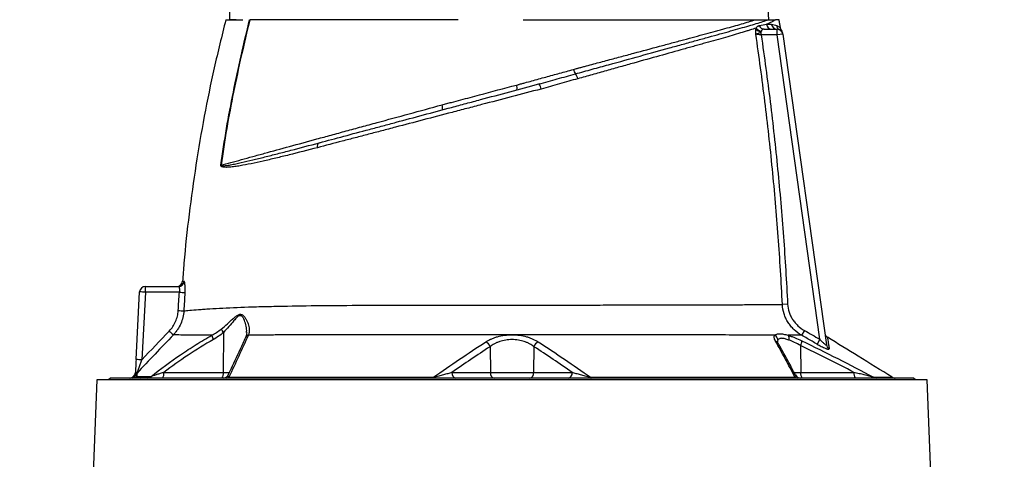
# Model space of a CAD drawing. Header units: millimetres. Extents: x 651 to 1391, y 655 to 2770.
# Tile 12 of 13: x 693 to 1209, y 2241 to 2472. Entities that reach past the tile are written whole.
import ezdxf

# ---------------------------------------------------------------- set-up
doc = ezdxf.new("R2010")
doc.units = ezdxf.units.MM

msp = doc.modelspace()

# ---------------------------------------------------------------- linework, layer by layer
at = {"color": 7, "linetype": 'Continuous', "lineweight": 25}
for p, q in [((1083.11, 2466.99), (1089.85, 2466.99)), ((1089.85, 2463.99), (1089.85, 2466.99)), ((1081.53, 2463.99), (1081.53, 2465.72)), ((1089.85, 2463.99), (1081.53, 2463.99)), ((1092.82, 2464.41), (1089.85, 2463.99)), ((1112.29, 2304.37), (1089.85, 2463.99)), ((1092.83, 2464.4), (1092.82, 2464.41)), ((1092.82, 2464.41), (1115.72, 2301.5)), ((953.38, 2437.7), (954.06, 2437.88)), ((965.45, 2438.36), (965.8, 2438.45)), ((753.95, 2293.66), (755.81, 2329.15)), ((758.81, 2329.04), (756.95, 2293.56)), ((758.81, 2329.04), (758.81, 2331.99)), ((758.81, 2331.99), (776.13, 2331.99)), ((776.63, 2329.04), (758.81, 2329.04)), ((1095.39, 2322.73), (1092.65, 2322.6)), ((799.76, 2307.91), (799.66, 2286.94)), ((1104.21, 2308.97), (1102.76, 2306.41)), ((1112.29, 2304.37), (1110.83, 2301.81)), ((939.45, 2300.44), (939.61, 2286.94)), ((962.48, 2300.45), (962.31, 2286.94)), ((1102.2, 2301.03), (1102.26, 2286.94)), ((768.5, 2286.94), (799.66, 2286.94)), ((919.46, 2286.94), (939.61, 2286.94)), ((939.61, 2286.94), (962.31, 2286.94)), ((962.31, 2286.94), (982.49, 2286.94)), ((1102.26, 2286.94), (1130.19, 2286.94)), ((733.45, 2282.99), (692.95, 1320.99)), ((950.96, 2282.99), (733.45, 2282.99)), ((740.46, 2283.99), (739.46, 2282.99)), ((950.96, 2283.99), (740.46, 2283.99)), ((1161.46, 2283.99), (950.96, 2283.99)), ((1168.47, 2282.99), (950.96, 2282.99)), ((1162.46, 2282.99), (1161.46, 2283.99)), ((1208.97, 1320.99), (1168.47, 2282.99))]:
    msp.add_line(p, q, dxfattribs=at)
at = {"color": 8, "linetype": 'Continuous', "lineweight": 25}
for p, q in [((799.66, 2286.94), (802.91, 2286.94)), ((1098.73, 2286.94), (1102.26, 2286.94))]:
    msp.add_line(p, q, dxfattribs=at)
at = {"color": 7, "linetype": 'Continuous', "lineweight": 25, "flags": 128}
for points in [[(909.82, 2284.41), (909.78, 2284.31), (909.74, 2284.23), (909.71, 2284.16), (909.67, 2284.1), (909.63, 2284.05), (909.59, 2284.02), (909.54, 2284), (909.5, 2283.99)], [(992.1, 2284.41), (992.14, 2284.31), (992.17, 2284.23), (992.21, 2284.16), (992.25, 2284.1), (992.29, 2284.05), (992.33, 2284.02), (992.37, 2284), (992.42, 2283.99)]]:
    msp.add_lwpolyline(points, dxfattribs=at)
at = {"color": 7, "linetype": 'Continuous', "lineweight": 25}
for centre, radius, start, end in [((1081.79, 2469.68), 3.97, 221.6133, 266.1291), ((1082.03, 2469.74), 3.77, 214.9381, 264.0372), ((1083.19, 2469.74), 2.75, 197.9005, 268.4239), ((1087.24, 2469.89), 2.9, 186.6031, 268.7715), ((1089.89, 2469.93), 2.94, 187.4681, 269.2533), ((1092.54, 2469.28), 2.93, 187.5919, 242.9681), ((1089.85, 2463.99), 3, 8, 90), ((1089.75, 2464.76), 3, 7.9997, 36.5497), ((989.59, 2447.37), 6.62, 192.9568, 215.1693), ((979.59, 2439.73), 5.98, 12.4711, 39.8202), ((949.84, 2436.21), 3.84, 344.2305, 22.8222), ((960.25, 2434.72), 6.02, 8.5407, 36.1743), ((910.74, 2425.79), 3.89, 343.7036, 23.1661), ((851.13, 2405.47), 2.26, 119.6226, 196.3097), ((797.5, 2384.19), 11.51, 85.1274, 85.6056), ((775.27, 2334.99), 3, 270.4405, 355.6199), ((776.12, 2334.98), 2.99, 270.2096, 355.8389), ((758.81, 2328.99), 3, 90, 177), ((755.81, 2286.12), 43.03, 86.003, 89.9958), ((781.44, 2391.24), 62.38, 265.58, 268.2871), ((780.1, 2381.61), 62.35, 266.259, 268.9678), ((824.03, 2362.71), 75.47, 225.7274, 227.962), ((805.6, 2312.95), 7.72, 204.7219, 220.8147), ((1117.84, 2307.97), 3, 188.0002, 238.3301), ((799.56, 2307.29), 5.99, 187.968, 211.3551), ((935.48, 2299.18), 4.16, 17.6585, 65.6506), ((966.44, 2299.19), 4.16, 114.3917, 162.3672), ((1087.27, 2303.76), 3.07, 3.9055, 62.4422), ((1093.3, 2304.67), 2.92, 345.4522, 37.5146), ((1097.83, 2303.46), 4.99, 330.8595, 0.8736), ((1118.6, 2301.91), 2.91, 188.1731, 241.2647), ((753.95, 2250.64), 43.03, 86.003, 89.9958), ((750.6, 2286.99), 3, 270, 357), ((756.45, 2284.4), 2.98, 136.1692, 154.1078), ((765.08, 2286.26), 3.48, 319.2953, 11.1942), ((796.25, 2286.26), 3.48, 319.2953, 11.1942), ((922.1, 2286.6), 2.66, 172.6999, 258.7745), ((942.25, 2286.6), 2.66, 172.6999, 258.7745), ((959.67, 2286.6), 2.66, 281.2255, 7.3001), ((979.85, 2286.6), 2.66, 281.2255, 7.3001), ((1105.68, 2286.26), 3.48, 168.8058, 220.7047), ((1133.6, 2286.26), 3.48, 168.8058, 220.7047), ((751.07, 2286.99), 3, 270.0167, 334.4806), ((752.12, 2286.94), 2.95, 270.0675, 316.5033), ((759.86, 2286.76), 2.77, 270.2417, 314.3681), ((799.56, 2286.99), 3, 270.0005, 335.3619), ((801.32, 2285.85), 1.86, 271.0939, 313.7425), ((1100.45, 2285.82), 1.83, 229.8966, 269.1547), ((1102.19, 2286.99), 3, 207.1154, 269.9998), ((1141.88, 2286.74), 2.75, 237.018, 269.9004), ((1151.81, 2286.99), 3, 238.3026, 269.9996)]:
    msp.add_arc(centre, radius, start, end, dxfattribs=at)
at = {"color": 8, "linetype": 'Continuous', "lineweight": 25}
for centre, radius, start, end in [((813.5, 2304.56), 2.25, 105.9617, 154.9522), ((813.43, 2304.33), 2.27, 105.7317, 154.6134), ((1088.3, 2301.1), 2.41, 30.3848, 71.9046)]:
    msp.add_arc(centre, radius, start, end, dxfattribs=at)
at = {"color": 7, "linetype": 'Continuous', "lineweight": 25}
msp.add_ellipse((900.96, 2881.81), major_axis=(0, 2056.47), ratio=0.048627, start_param=1.712315, end_param=1.771423, dxfattribs=at)
for points, knots in [([(1085.55, 2471.99), (1085.4, 2474.54), (1085.24, 2477.08), (1084.87, 2482.17), (1084.67, 2484.72), (1084.31, 2488.53), (1084.18, 2489.8), (1083.89, 2492.33), (1083.73, 2493.6), (1083.46, 2495.49), (1083.36, 2496.12), (1083.15, 2497.38), (1083.03, 2498), (1082.82, 2498.94), (1082.75, 2499.25), (1082.59, 2499.87), (1082.5, 2500.17), (1082.3, 2500.78), (1082.19, 2501.08), (1081.97, 2501.5), (1081.89, 2501.64), (1081.73, 2501.82), (1081.67, 2501.88), (1081.53, 2501.96), (1081.46, 2501.99), (1081.38, 2501.99)], [0, 0, 0, 0, 0.25, 0.25, 0.5, 0.5, 0.625, 0.625, 0.75, 0.75, 0.8125, 0.8125, 0.875, 0.875, 0.90625, 0.90625, 0.9375, 0.9375, 0.96875, 0.96875, 0.984375, 0.984375, 0.992187, 0.992187, 1, 1, 1, 1]), ([(800.96, 2471.99), (798.89, 2463.58), (794.75, 2446.78), (789.58, 2421.33), (785.17, 2395.75), (781.66, 2370.05), (779.38, 2349.7), (778.57, 2337.91), (778.35, 2334.75)], [0, 0, 0, 0, 0.186516, 0.372902, 0.559207, 0.74548, 0.931769, 1, 1, 1, 1]), ([(798.38, 2395.66), (799.26, 2402.08), (800.26, 2408.49), (802.45, 2421.28), (803.65, 2427.65), (806.22, 2440.37), (807.58, 2446.71), (810.43, 2459.37), (811.91, 2465.69), (813.43, 2471.99)], [0, 0, 0, 0, 0.25, 0.25, 0.5, 0.5, 0.75, 0.75, 1, 1, 1, 1]), ([(813.55, 2471.99), (810.49, 2459.38), (807.6, 2446.73), (803.75, 2427.65), (802.55, 2421.27), (800.35, 2408.48), (799.36, 2402.08), (798.47, 2395.65)], [0, 0, 0, 0, 0.5, 0.5, 0.75, 0.75, 1, 1, 1, 1]), ([(800.96, 2471.99), (800.96, 2471.99), (800.96, 2471.99), (800.98, 2471.99), (801, 2471.99), (801.04, 2471.99), (801.08, 2471.99), (801.13, 2471.99), (801.19, 2471.99), (801.26, 2471.99), (801.34, 2471.99), (801.43, 2471.99), (801.68, 2471.99), (802.19, 2471.99), (803.18, 2471.99), (804.45, 2471.99), (805.65, 2471.99), (806.61, 2471.99), (807.22, 2471.99), (807.85, 2471.99), (808.52, 2471.99), (809.21, 2471.99), (809.69, 2471.99), (809.94, 2471.99)], [0, 0, 0, 0, 0.0227397, 0.045471, 0.0681961, 0.0909169, 0.1136355, 0.1363538, 0.159074, 0.1817982, 0.2045282, 0.2272662, 0.2500142, 0.3749951, 0.5000011, 0.624982, 0.749988, 0.7916706, 0.8333309, 0.8749814, 0.9166347, 0.9583034, 1, 1, 1, 1]), ([(806.38, 2471.99), (805.94, 2471.99), (805.54, 2471.99), (804.98, 2471.99), (804.81, 2471.99), (804.47, 2471.99), (804.32, 2471.99), (803.88, 2471.99), (803.63, 2471.99), (803.23, 2471.99), (803.07, 2471.99), (802.97, 2471.99)], [0, 0, 0, 0, 0.25, 0.25, 0.375, 0.375, 0.5, 0.5, 0.75, 0.75, 1, 1, 1, 1]), ([(922.75, 2471.99), (911.65, 2471.99), (889.78, 2471.99), (859.55, 2471.99), (833.37, 2471.99), (819.45, 2471.99), (813.55, 2471.99)], [0.5613215, 0.5613215, 0.5613215, 0.5613215, 0.6404767, 0.7196318, 0.798787, 0.8776759, 0.8776759, 0.8776759, 0.8776759]), ([(984.18, 2443.56), (985.67, 2443.98), (987.14, 2444.38), (990.08, 2445.19), (993, 2446), (995.89, 2446.8), (998.77, 2447.59), (1000.2, 2447.99), (1007.31, 2449.96), (1012.81, 2451.47), (1023.41, 2454.4), (1028.51, 2455.81), (1035.88, 2457.84), (1038.28, 2458.51), (1041.82, 2459.48), (1042.98, 2459.8), (1045.27, 2460.44), (1046.4, 2460.75), (1049.73, 2461.67), (1051.89, 2462.27), (1056.04, 2463.42), (1058.04, 2463.97), (1060.93, 2464.78), (1061.88, 2465.04), (1063.72, 2465.56), (1064.62, 2465.81), (1067.26, 2466.55), (1068.94, 2467.02), (1072.12, 2467.93), (1073.63, 2468.36), (1076.45, 2469.18), (1077.77, 2469.57), (1080.24, 2470.33), (1081.38, 2470.69), (1083.46, 2471.37), (1084.41, 2471.69), (1085.26, 2471.99)], [0, 0, 0, 0, 0.03125, 0.03125, 0.0625, 0.09375, 0.09375, 0.125, 0.125, 0.25, 0.25, 0.375, 0.375, 0.4375, 0.4375, 0.46875, 0.46875, 0.5, 0.5, 0.5625, 0.5625, 0.625, 0.625, 0.65625, 0.65625, 0.6875, 0.6875, 0.75, 0.75, 0.8125, 0.8125, 0.875, 0.875, 0.9375, 0.9375, 1, 1, 1, 1]), ([(985.19, 2446.46), (985.35, 2446.51), (985.51, 2446.55), (985.83, 2446.64), (986.31, 2446.77), (987.43, 2447.07), (988.39, 2447.32), (990.3, 2447.84), (991.56, 2448.18), (995.35, 2449.19), (997.85, 2449.86), (1001.57, 2450.86), (1002.8, 2451.19), (1005.24, 2451.85), (1006.45, 2452.17), (1010.06, 2453.14), (1012.43, 2453.78), (1019.41, 2455.65), (1023.92, 2456.87), (1030.47, 2458.63), (1032.61, 2459.2), (1035.77, 2460.05), (1036.81, 2460.33), (1038.88, 2460.89), (1039.9, 2461.17), (1044.97, 2462.53), (1048.8, 2463.57), (1054.21, 2465.03), (1055.97, 2465.51), (1058.51, 2466.2), (1059.34, 2466.43), (1060.98, 2466.88), (1061.79, 2467.1), (1065.75, 2468.19), (1068.65, 2468.99), (1072.61, 2470.14), (1073.87, 2470.51), (1075.66, 2471.07), (1076.24, 2471.25), (1077.37, 2471.62), (1077.92, 2471.8), (1078.45, 2471.99)], [0, 0, 0, 0, 0.003906, 0.003906, 0.007813, 0.015625, 0.03125, 0.03125, 0.0625, 0.0625, 0.125, 0.125, 0.15625, 0.15625, 0.1875, 0.1875, 0.25, 0.25, 0.375, 0.375, 0.4375, 0.4375, 0.46875, 0.46875, 0.5, 0.5, 0.625, 0.625, 0.6875, 0.6875, 0.71875, 0.71875, 0.75, 0.75, 0.875, 0.875, 0.9375, 0.9375, 0.96875, 0.96875, 1, 1, 1, 1]), ([(997.13, 2471.99), (1003.97, 2471.99), (1017.16, 2471.99), (1035.13, 2471.99), (1051.01, 2471.99), (1064.57, 2471.99), (1073.25, 2471.99), (1077.4, 2471.99), (1078.45, 2471.99)], [0.130712, 0.130712, 0.130712, 0.130712, 0.1802911, 0.2298702, 0.2794493, 0.3290284, 0.3786074, 0.3966326, 0.3966326, 0.3966326, 0.3966326]), ([(1078.45, 2471.99), (1078.7, 2471.99), (1079.19, 2471.99), (1079.91, 2471.99), (1080.61, 2471.99), (1081.3, 2471.99), (1082.12, 2471.99), (1083.08, 2471.99), (1084.17, 2471.99), (1084.89, 2471.99), (1085.26, 2471.99)], [0, 0, 0, 0, 0.101917, 0.202879, 0.302889, 0.401951, 0.500069, 0.66183, 0.828469, 1, 1, 1, 1]), ([(1088.98, 2471.99), (1088.73, 2471.78), (1088.43, 2471.57), (1087.78, 2471.17), (1087.43, 2470.97), (1086.27, 2470.37), (1085.37, 2469.97), (1084.36, 2469.56)], [0, 0, 0, 0, 0.25, 0.25, 0.5, 0.5, 1, 1, 1, 1]), ([(1085.26, 2471.99), (1085.34, 2471.99), (1085.51, 2471.99), (1085.75, 2471.99), (1085.99, 2471.99), (1086.23, 2471.99), (1086.56, 2471.99), (1086.98, 2471.99), (1087.46, 2471.99), (1087.9, 2471.99), (1088.3, 2471.99), (1088.67, 2471.99), (1088.88, 2471.99), (1088.98, 2471.99)], [0, 0, 0, 0, 0.048202, 0.097322, 0.147367, 0.198347, 0.250267, 0.373775, 0.500284, 0.624448, 0.74908, 0.874243, 1, 1, 1, 1]), ([(1091.62, 2467.81), (1091.51, 2468.5), (1091.29, 2469.9), (1091.07, 2471.29), (1090.96, 2471.99)], [0, 0, 0, 0, 0.49999, 1, 1, 1, 1]), ([(1078.94, 2467.58), (1077.87, 2467.23), (1076.73, 2466.86), (1074.91, 2466.3), (1074.29, 2466.11), (1073, 2465.72), (1072.34, 2465.52), (1068.95, 2464.5), (1066, 2463.64), (1059.61, 2461.81), (1056.18, 2460.83), (1051.6, 2459.54), (1050.66, 2459.28), (1048.78, 2458.75), (1047.82, 2458.48), (1045.88, 2457.93), (1044.9, 2457.66), (1042.91, 2457.1), (1041.9, 2456.82), (1036.83, 2455.4), (1032.61, 2454.22), (1023.9, 2451.78), (1019.4, 2450.53), (1012.45, 2448.58), (1010.09, 2447.92), (1006.51, 2446.91), (1005.3, 2446.58), (1002.88, 2445.9), (1001.65, 2445.56), (997.97, 2444.53), (995.49, 2443.83), (991.74, 2442.79), (990.49, 2442.44), (987.96, 2441.73), (986.7, 2441.38), (985.43, 2441.02)], [0, 0, 0, 0, 0.0625, 0.0625, 0.09375, 0.09375, 0.125, 0.125, 0.25, 0.25, 0.375, 0.375, 0.40625, 0.40625, 0.4375, 0.4375, 0.46875, 0.46875, 0.5, 0.5, 0.625, 0.625, 0.75, 0.75, 0.8125, 0.8125, 0.84375, 0.84375, 0.875, 0.875, 0.9375, 0.9375, 0.96875, 0.96875, 1, 1, 1, 1]), ([(1078.72, 2464.39), (1078.71, 2464.51), (1078.7, 2464.63), (1078.69, 2464.86), (1078.69, 2464.98), (1078.68, 2465.33), (1078.69, 2465.56), (1078.72, 2466.23), (1078.76, 2466.65), (1078.83, 2467.04)], [0, 0, 0, 0, 0.125, 0.125, 0.25, 0.25, 0.5, 0.5, 1, 1, 1, 1]), ([(1078.94, 2467.58), (1079.06, 2467.79), (1079.18, 2467.97), (1079.43, 2468.28), (1079.55, 2468.4), (1079.82, 2468.61), (1079.96, 2468.7), (1080.26, 2468.82), (1080.41, 2468.87), (1080.57, 2468.89)], [0, 0, 0, 0, 0.25, 0.25, 0.5, 0.5, 0.75, 0.75, 1, 1, 1, 1]), ([(1083.11, 2466.99), (1082.95, 2466.99), (1082.79, 2466.98), (1082.49, 2466.9), (1082.36, 2466.85), (1082.11, 2466.68), (1082.01, 2466.58), (1081.82, 2466.32), (1081.73, 2466.16), (1081.64, 2465.99)], [0, 0, 0, 0, 0.25, 0.25, 0.5, 0.5, 0.75, 0.75, 1, 1, 1, 1]), ([(1086.98, 2469.55), (1087.5, 2469.54), (1087.98, 2469.47), (1088.87, 2469.24), (1089.28, 2469.08), (1089.64, 2468.89)], [0, 0, 0, 0, 0.5, 0.5, 1, 1, 1, 1]), ([(1092.17, 2466.55), (1092.11, 2466.64), (1091.89, 2466.93), (1091.68, 2467.39), (1091.65, 2467.77), (1091.64, 2467.89)], [0, 0, 0, 0, 0.213662, 0.747895, 1, 1, 1, 1]), ([(1081.53, 2465.72), (1081.31, 2465.51), (1081.06, 2465.32), (1080.54, 2465), (1080.27, 2464.87), (1079.74, 2464.65), (1079.49, 2464.57), (1079.16, 2464.48), (1079.06, 2464.46), (1078.87, 2464.41), (1078.79, 2464.4), (1078.72, 2464.39)], [0, 0, 0, 0, 0.25, 0.25, 0.5, 0.5, 0.75, 0.75, 0.875, 0.875, 1, 1, 1, 1]), ([(1092.65, 2322.6), (1092.08, 2334.46), (1091.37, 2346.32), (1089.63, 2370.01), (1088.61, 2381.84), (1086.27, 2405.48), (1084.96, 2417.29), (1082.05, 2440.87), (1080.45, 2452.64), (1078.72, 2464.39)], [0, 0, 0, 0, 0.25, 0.25, 0.5, 0.5, 0.75, 0.75, 1, 1, 1, 1]), ([(1081.53, 2463.99), (1081.23, 2464.03), (1080.95, 2464.07), (1080.53, 2464.13), (1080.39, 2464.15), (1080.13, 2464.19), (1080, 2464.21), (1079.63, 2464.26), (1079.4, 2464.29), (1079.01, 2464.35), (1078.85, 2464.37), (1078.72, 2464.39)], [0, 0, 0, 0, 0.25, 0.25, 0.375, 0.375, 0.5, 0.5, 0.75, 0.75, 1, 1, 1, 1]), ([(1081.53, 2463.99), (1083.24, 2452.28), (1084.83, 2440.56), (1087.72, 2417.07), (1089.02, 2405.3), (1091.35, 2381.75), (1092.36, 2369.96), (1094.1, 2346.36), (1094.82, 2334.55), (1095.39, 2322.73)], [0, 0, 0, 0, 0.25, 0.25, 0.5, 0.5, 0.75, 0.75, 1, 1, 1, 1]), ([(1092.72, 2465.14), (1092.72, 2465.15), (1092.72, 2465.17), (1092.75, 2464.95), (1092.77, 2464.8), (1092.78, 2464.76)], [0, 0, 0, 0, 0.256721, 0.781977, 1, 1, 1, 1]), ([(954.06, 2437.88), (954.21, 2437.92), (954.36, 2437.97), (954.67, 2438.05), (955.12, 2438.17), (955.57, 2438.3), (956.48, 2438.55), (957.09, 2438.72), (958.92, 2439.22), (960.14, 2439.56), (963.8, 2440.57), (966.23, 2441.23), (971.09, 2442.57), (973.51, 2443.23), (978.34, 2444.56), (980.74, 2445.22), (983.14, 2445.89)], [0, 0, 0, 0, 0.015625, 0.015625, 0.03125, 0.0625, 0.0625, 0.125, 0.125, 0.25, 0.25, 0.5, 0.5, 0.75, 0.75, 1, 1, 1, 1]), ([(965.1, 2438.27), (968.33, 2439.13), (971.52, 2440.02), (976.3, 2441.36), (977.88, 2441.81), (981.04, 2442.69), (982.62, 2443.13), (984.18, 2443.56)], [0, 0, 0, 0, 0.5, 0.5, 0.75, 0.75, 1, 1, 1, 1]), ([(985.43, 2441.02), (982.27, 2440.13), (979.09, 2439.21), (972.68, 2437.38), (969.46, 2436.46), (966.2, 2435.61)], [0, 0, 0, 0, 0.5, 0.5, 1, 1, 1, 1]), ([(966.2, 2435.61), (961, 2434.24), (955.8, 2432.88), (945.42, 2430.16), (940.24, 2428.8), (932.47, 2426.76), (929.88, 2426.08), (926, 2425.06), (924.71, 2424.72), (922.12, 2424.05), (920.84, 2423.71), (914.45, 2422.03), (909.43, 2420.71), (899.55, 2418.12), (894.7, 2416.84), (887.51, 2414.95), (885.13, 2414.33), (880.4, 2413.08), (878.05, 2412.47), (873.39, 2411.24), (871.08, 2410.64), (866.52, 2409.44), (864.26, 2408.85), (857.57, 2407.09), (853.21, 2405.95), (848.96, 2404.84)], [0, 0, 0, 0, 0.125, 0.125, 0.25, 0.25, 0.3125, 0.3125, 0.34375, 0.34375, 0.375, 0.375, 0.5, 0.5, 0.625, 0.625, 0.6875, 0.6875, 0.75, 0.75, 0.8125, 0.8125, 0.875, 0.875, 1, 1, 1, 1]), ([(850.01, 2407.43), (854.19, 2408.55), (858.47, 2409.69), (867.22, 2412.04), (871.69, 2413.24), (878.55, 2415.08), (880.86, 2415.7), (885.51, 2416.94), (887.84, 2417.57), (894.9, 2419.46), (899.67, 2420.73), (909.36, 2423.33), (914.29, 2424.65), (920.57, 2426.33), (921.83, 2426.67), (924.36, 2427.35), (925.63, 2427.69), (929.44, 2428.71), (931.98, 2429.39), (939.61, 2431.44), (944.7, 2432.8), (954.9, 2435.53), (960, 2436.9), (965.1, 2438.27)], [0, 0, 0, 0, 0.125, 0.125, 0.25, 0.25, 0.3125, 0.3125, 0.375, 0.375, 0.5, 0.5, 0.625, 0.625, 0.65625, 0.65625, 0.6875, 0.6875, 0.75, 0.75, 0.875, 0.875, 1, 1, 1, 1]), ([(914.32, 2427.32), (914.72, 2427.43), (915.13, 2427.55), (915.94, 2427.76), (917.16, 2428.09), (920.01, 2428.84), (922.45, 2429.49), (927.33, 2430.79), (930.59, 2431.66), (940.35, 2434.25), (946.86, 2435.98), (953.38, 2437.7)], [0, 0, 0, 0, 0.03125, 0.03125, 0.0625, 0.125, 0.25, 0.25, 0.5, 0.5, 1, 1, 1, 1]), ([(798.47, 2395.65), (801.82, 2396.57), (805.4, 2397.55), (811.12, 2399.12), (813.08, 2399.66), (817.1, 2400.77), (819.16, 2401.33), (825.47, 2403.06), (829.87, 2404.26), (839.01, 2406.76), (843.77, 2408.06), (851.18, 2410.09), (853.7, 2410.78), (857.55, 2411.83), (858.84, 2412.18), (861.44, 2412.9), (862.76, 2413.25), (866.71, 2414.33), (869.38, 2415.06), (874.79, 2416.54), (877.52, 2417.29), (885.77, 2419.54), (891.36, 2421.06), (902.71, 2424.16), (908.47, 2425.73), (914.32, 2427.32)], [0, 0, 0, 0, 0.125, 0.125, 0.1875, 0.1875, 0.25, 0.25, 0.375, 0.375, 0.5, 0.5, 0.5625, 0.5625, 0.59375, 0.59375, 0.625, 0.625, 0.6875, 0.6875, 0.75, 0.75, 0.875, 0.875, 1, 1, 1, 1]), ([(848.96, 2404.84), (843.82, 2403.49), (838.87, 2402.22), (831.74, 2400.46), (829.42, 2399.89), (824.87, 2398.81), (822.66, 2398.29), (818.37, 2397.32), (816.28, 2396.87), (812.25, 2396.03), (810.3, 2395.66), (807.48, 2395.18), (806.56, 2395.03), (804.75, 2394.79), (803.86, 2394.68), (802.57, 2394.58), (802.14, 2394.56), (801.3, 2394.53), (800.89, 2394.53), (800.28, 2394.57), (800.08, 2394.59), (799.68, 2394.64), (799.49, 2394.67), (799.2, 2394.75), (799.1, 2394.78), (798.92, 2394.86), (798.83, 2394.9), (798.65, 2395.02), (798.56, 2395.08), (798.45, 2395.24), (798.42, 2395.3), (798.38, 2395.41), (798.38, 2395.46), (798.37, 2395.55), (798.37, 2395.61), (798.38, 2395.66)], [0, 0, 0, 0, 0.25, 0.25, 0.375, 0.375, 0.5, 0.5, 0.625, 0.625, 0.75, 0.75, 0.8125, 0.8125, 0.875, 0.875, 0.90625, 0.90625, 0.9375, 0.9375, 0.953125, 0.953125, 0.96875, 0.96875, 0.976562, 0.976562, 0.984375, 0.984375, 0.992187, 0.992187, 0.996094, 0.996094, 0.998047, 0.998047, 1, 1, 1, 1]), ([(798.47, 2395.65), (798.47, 2395.63), (798.47, 2395.6), (798.47, 2395.56), (798.48, 2395.54), (798.51, 2395.5), (798.53, 2395.48), (798.6, 2395.43), (798.65, 2395.41), (798.79, 2395.37), (798.89, 2395.36), (799.2, 2395.33), (799.4, 2395.33), (800.03, 2395.35), (800.45, 2395.4), (801.74, 2395.55), (802.62, 2395.7), (804.41, 2396.03), (805.32, 2396.21), (807.19, 2396.6), (808.13, 2396.81), (811.02, 2397.45), (813.01, 2397.92), (817.1, 2398.91), (819.21, 2399.43), (823.55, 2400.51), (825.79, 2401.08), (830.37, 2402.25), (832.71, 2402.86), (839.88, 2404.73), (844.86, 2406.05), (850.01, 2407.43)], [0, 0, 0, 0, 0.000977, 0.000977, 0.001953, 0.001953, 0.003906, 0.003906, 0.007812, 0.007812, 0.015625, 0.015625, 0.03125, 0.03125, 0.0625, 0.0625, 0.125, 0.125, 0.1875, 0.1875, 0.25, 0.25, 0.375, 0.375, 0.5, 0.5, 0.625, 0.625, 0.75, 0.75, 1, 1, 1, 1]), ([(779.57, 2328.89), (779.6, 2329.27), (779.62, 2329.65), (779.64, 2330.41), (779.65, 2330.78), (779.65, 2331.3), (779.65, 2331.48), (779.64, 2331.82), (779.63, 2331.98), (779.61, 2332.46), (779.6, 2332.76), (779.55, 2333.3), (779.52, 2333.55), (779.45, 2333.98), (779.41, 2334.16), (779.35, 2334.38), (779.33, 2334.45), (779.28, 2334.56), (779.26, 2334.61), (779.19, 2334.72), (779.15, 2334.76), (779.1, 2334.76)], [0, 0, 0, 0, 0.125, 0.125, 0.25, 0.25, 0.3125, 0.3125, 0.375, 0.375, 0.5, 0.5, 0.625, 0.625, 0.75, 0.75, 0.8125, 0.8125, 0.875, 0.875, 1, 1, 1, 1]), ([(776.13, 2331.99), (776.18, 2331.99), (776.23, 2331.97), (776.32, 2331.9), (776.36, 2331.85), (776.45, 2331.7), (776.49, 2331.62), (776.56, 2331.41), (776.59, 2331.28), (776.64, 2331.01), (776.66, 2330.86), (776.69, 2330.54), (776.7, 2330.37), (776.71, 2329.83), (776.68, 2329.44), (776.63, 2329.04)], [0, 0, 0, 0, 0.125, 0.125, 0.25, 0.25, 0.375, 0.375, 0.5, 0.5, 0.625, 0.625, 0.75, 0.75, 1, 1, 1, 1]), ([(778.97, 2319.27), (779.76, 2319.34), (780.79, 2319.43), (783.35, 2319.64), (784.87, 2319.76), (787.52, 2319.97), (788.46, 2320.04), (789.98, 2320.16), (790.49, 2320.19), (791.54, 2320.27), (792.07, 2320.31), (794.75, 2320.49), (797.02, 2320.62), (804.14, 2320.98), (809.35, 2321.18), (817.81, 2321.44), (820.74, 2321.52), (825.31, 2321.63), (826.86, 2321.66), (830.02, 2321.73), (831.61, 2321.76), (839.7, 2321.9), (846.48, 2321.99), (860.64, 2322.12), (868.01, 2322.17), (877.61, 2322.22), (879.54, 2322.23), (883.46, 2322.24), (885.43, 2322.25), (891.35, 2322.26), (895.34, 2322.27), (901.38, 2322.27), (903.41, 2322.27), (907.48, 2322.28), (909.52, 2322.28), (915.69, 2322.29), (919.84, 2322.3), (926.16, 2322.3), (928.27, 2322.3), (931.47, 2322.3), (932.54, 2322.31), (934.68, 2322.31), (935.76, 2322.31), (941.15, 2322.31), (945.44, 2322.31), (953.99, 2322.31), (958.25, 2322.31), (966.74, 2322.31), (970.97, 2322.31), (979.41, 2322.31), (983.61, 2322.32), (989.88, 2322.32), (991.98, 2322.32), (996.12, 2322.32), (998.18, 2322.32), (1008.35, 2322.33), (1016.2, 2322.34), (1027.53, 2322.36), (1031.23, 2322.37), (1036.67, 2322.38), (1038.47, 2322.38), (1042, 2322.39), (1043.74, 2322.4), (1052.26, 2322.42), (1058.58, 2322.44), (1067.33, 2322.47), (1070.13, 2322.48), (1073.46, 2322.5), (1074.12, 2322.5), (1075.43, 2322.51), (1076.07, 2322.51), (1077.97, 2322.52), (1079.2, 2322.52), (1082.75, 2322.54), (1084.95, 2322.55), (1089.04, 2322.58), (1090.93, 2322.59), (1092.65, 2322.6)], [0, 0, 0, 0, 0.03125, 0.03125, 0.0625, 0.0625, 0.078125, 0.078125, 0.085937, 0.085937, 0.09375, 0.09375, 0.125, 0.125, 0.1875, 0.1875, 0.21875, 0.21875, 0.234375, 0.234375, 0.25, 0.25, 0.3125, 0.3125, 0.375, 0.375, 0.390625, 0.390625, 0.40625, 0.40625, 0.4375, 0.4375, 0.453125, 0.453125, 0.46875, 0.46875, 0.5, 0.5, 0.515625, 0.515625, 0.523438, 0.523438, 0.53125, 0.53125, 0.5625, 0.5625, 0.59375, 0.59375, 0.625, 0.625, 0.65625, 0.65625, 0.671875, 0.671875, 0.6875, 0.6875, 0.75, 0.75, 0.78125, 0.78125, 0.796875, 0.796875, 0.8125, 0.8125, 0.875, 0.875, 0.90625, 0.90625, 0.914062, 0.914062, 0.921875, 0.921875, 0.9375, 0.9375, 0.96875, 0.96875, 1, 1, 1, 1]), ([(1102.76, 2306.41), (1101.31, 2307.25), (1099.99, 2308.24), (1098.49, 2309.66), (1098.2, 2309.96), (1097.63, 2310.56), (1097.36, 2310.88), (1096.56, 2311.85), (1096.08, 2312.52), (1095.2, 2313.91), (1094.8, 2314.63), (1094.27, 2315.75), (1094.11, 2316.14), (1093.8, 2316.91), (1093.66, 2317.31), (1093.03, 2319.29), (1092.73, 2320.92), (1092.65, 2322.6)], [0, 0, 0, 0, 0.25, 0.25, 0.3125, 0.3125, 0.375, 0.375, 0.5, 0.5, 0.625, 0.625, 0.6875, 0.6875, 0.75, 0.75, 1, 1, 1, 1]), ([(1095.39, 2322.73), (1095.46, 2321.29), (1095.72, 2319.9), (1096.29, 2318.2), (1096.41, 2317.87), (1096.68, 2317.21), (1096.82, 2316.88), (1097.29, 2315.92), (1097.64, 2315.31), (1098.41, 2314.13), (1098.84, 2313.56), (1099.53, 2312.74), (1099.77, 2312.47), (1100.26, 2311.96), (1100.52, 2311.71), (1101.82, 2310.51), (1102.96, 2309.67), (1104.21, 2308.97)], [0, 0, 0, 0, 0.25, 0.25, 0.3125, 0.3125, 0.375, 0.375, 0.5, 0.5, 0.625, 0.625, 0.6875, 0.6875, 0.75, 0.75, 1, 1, 1, 1]), ([(771.34, 2308.67), (772.04, 2309.39), (772.66, 2310.17), (773.76, 2311.82), (774.24, 2312.69), (775.05, 2314.53), (775.36, 2315.48), (775.83, 2317.4), (775.97, 2318.39), (776.03, 2319.39)], [0, 0, 0, 0, 0.25, 0.25, 0.5, 0.5, 0.75, 0.75, 1, 1, 1, 1]), ([(778.97, 2319.27), (778.91, 2318.09), (778.74, 2316.94), (778.2, 2314.68), (777.83, 2313.57), (776.89, 2311.4), (776.33, 2310.38), (775.36, 2308.92), (775.02, 2308.44), (774.29, 2307.53), (773.9, 2307.08), (773.49, 2306.65)], [0, 0, 0, 0, 0.25, 0.25, 0.5, 0.5, 0.75, 0.75, 0.875, 0.875, 1, 1, 1, 1]), ([(798.59, 2309.73), (799.72, 2310.63), (800.78, 2311.56), (802.32, 2312.93), (802.82, 2313.39), (803.8, 2314.29), (804.29, 2314.73), (805.26, 2315.59), (805.74, 2316), (806.46, 2316.55), (806.7, 2316.72), (807.18, 2317.02), (807.42, 2317.14), (807.91, 2317.34), (808.15, 2317.41), (808.62, 2317.46), (808.85, 2317.44), (809.29, 2317.33), (809.49, 2317.24), (809.89, 2317), (810.07, 2316.86), (810.41, 2316.54), (810.57, 2316.37), (810.88, 2316), (811.02, 2315.81), (811.43, 2315.21), (811.67, 2314.79), (812.32, 2313.5), (812.64, 2312.61), (812.99, 2311.29), (813.08, 2310.84), (813.2, 2309.97), (813.24, 2309.54), (813.25, 2308.28), (813.14, 2307.47), (812.88, 2306.72)], [0, 0, 0, 0, 0.125, 0.125, 0.1875, 0.1875, 0.25, 0.25, 0.3125, 0.3125, 0.34375, 0.34375, 0.375, 0.375, 0.40625, 0.40625, 0.4375, 0.4375, 0.46875, 0.46875, 0.5, 0.5, 0.53125, 0.53125, 0.5625, 0.5625, 0.625, 0.625, 0.75, 0.75, 0.8125, 0.8125, 0.875, 0.875, 1, 1, 1, 1]), ([(793.63, 2306.46), (791.2, 2306.46), (788.92, 2306.47), (786.23, 2306.48), (785.71, 2306.48), (784.67, 2306.49), (784.16, 2306.49), (782.67, 2306.51), (781.74, 2306.52), (779.15, 2306.55), (777.67, 2306.57), (775.21, 2306.62), (774.22, 2306.64), (773.49, 2306.65)], [0, 0, 0, 0, 0.25, 0.25, 0.3125, 0.3125, 0.375, 0.375, 0.5, 0.5, 0.75, 0.75, 1, 1, 1, 1]), ([(811.92, 2307.85), (811.9, 2307.46), (811.85, 2306.63), (811.66, 2305.87), (811.48, 2305.55), (811.46, 2305.52)], [0, 0, 0, 0, 0.439224, 0.940339, 1, 1, 1, 1]), ([(1088.69, 2306.48), (1087.78, 2306.49), (1086.84, 2306.49), (1084.92, 2306.5), (1083.93, 2306.51), (1080.91, 2306.52), (1078.82, 2306.53), (1072.35, 2306.55), (1067.75, 2306.57), (1057.99, 2306.6), (1052.84, 2306.61), (1046.03, 2306.63), (1044.65, 2306.63), (1041.86, 2306.64), (1040.46, 2306.64), (1036.2, 2306.65), (1033.33, 2306.66), (1024.56, 2306.67), (1018.56, 2306.68), (1009.29, 2306.69), (1006.16, 2306.69), (1001.4, 2306.69), (999.8, 2306.69), (996.58, 2306.7), (994.96, 2306.7), (986.83, 2306.7), (980.28, 2306.7), (967.13, 2306.7), (960.51, 2306.7), (950.54, 2306.7), (947.21, 2306.7), (942.2, 2306.7), (940.53, 2306.7), (937.18, 2306.7), (935.49, 2306.7), (930.47, 2306.7), (927.15, 2306.71), (920.57, 2306.71), (917.31, 2306.71), (910.85, 2306.72), (907.65, 2306.72), (901.29, 2306.73), (898.13, 2306.73), (891.87, 2306.74), (888.76, 2306.74), (884.13, 2306.74), (882.59, 2306.74), (879.53, 2306.73), (878, 2306.73), (870.42, 2306.73), (864.54, 2306.72), (853.15, 2306.69), (847.64, 2306.67), (836.99, 2306.63), (831.85, 2306.61), (825.68, 2306.58), (824.45, 2306.58), (822.03, 2306.57), (820.84, 2306.56), (817.31, 2306.54), (815.02, 2306.53), (812.81, 2306.52)], [0, 0, 0, 0, 0.015625, 0.015625, 0.03125, 0.03125, 0.0625, 0.0625, 0.125, 0.125, 0.1875, 0.1875, 0.203125, 0.203125, 0.21875, 0.21875, 0.25, 0.25, 0.3125, 0.3125, 0.34375, 0.34375, 0.359375, 0.359375, 0.375, 0.375, 0.4375, 0.4375, 0.5, 0.5, 0.53125, 0.53125, 0.546875, 0.546875, 0.5625, 0.5625, 0.59375, 0.59375, 0.625, 0.625, 0.65625, 0.65625, 0.6875, 0.6875, 0.71875, 0.71875, 0.734375, 0.734375, 0.75, 0.75, 0.8125, 0.8125, 0.875, 0.875, 0.9375, 0.9375, 0.953125, 0.953125, 0.96875, 0.96875, 1, 1, 1, 1]), ([(937.2, 2302.97), (937.62, 2303.24), (938.08, 2303.51), (939.02, 2304.02), (939.51, 2304.26), (940.54, 2304.71), (941.07, 2304.93), (941.9, 2305.22), (942.18, 2305.32), (942.76, 2305.5), (943.05, 2305.59), (944.53, 2306), (945.77, 2306.26), (947.7, 2306.52), (948.36, 2306.59), (949.67, 2306.68), (950.98, 2306.72), (952.3, 2306.67), (953.61, 2306.58), (954.27, 2306.52), (956.2, 2306.25), (957.42, 2306), (958.89, 2305.59), (959.18, 2305.5), (959.75, 2305.32), (960.04, 2305.22), (960.87, 2304.92), (961.4, 2304.71), (962.93, 2304.03), (963.87, 2303.53), (964.72, 2302.98)], [0, 0, 0, 0, 0.0625, 0.0625, 0.125, 0.125, 0.1875, 0.1875, 0.21875, 0.21875, 0.25, 0.25, 0.375, 0.375, 0.4375, 0.4375, 0.5, 0.5625, 0.5625, 0.625, 0.625, 0.75, 0.75, 0.78125, 0.78125, 0.8125, 0.8125, 0.875, 0.875, 1, 1, 1, 1]), ([(1088.69, 2306.48), (1088.95, 2306.72), (1089.3, 2306.91), (1089.94, 2307.11), (1090.18, 2307.16), (1090.69, 2307.23), (1090.97, 2307.24), (1091.85, 2307.24), (1092.51, 2307.16), (1093.61, 2306.96), (1093.99, 2306.87), (1094.78, 2306.68), (1095.19, 2306.57), (1095.62, 2306.45)], [0, 0, 0, 0, 0.25, 0.25, 0.375, 0.375, 0.5, 0.5, 0.75, 0.75, 0.875, 0.875, 1, 1, 1, 1]), ([(761.79, 2284.78), (766.84, 2288.79), (772.01, 2292.62), (779.96, 2298.06), (782.65, 2299.82), (788.09, 2303.23), (790.84, 2304.88), (793.63, 2306.46)], [0, 0, 0, 0, 0.5, 0.5, 0.75, 0.75, 1, 1, 1, 1]), ([(794.44, 2304.18), (789.94, 2301.6), (785.53, 2298.87), (776.88, 2293.11), (772.65, 2290.08), (768.5, 2286.94)], [0, 0, 0, 0, 0.5, 0.5, 1, 1, 1, 1]), ([(811.37, 2305.31), (810.89, 2304.25), (808.57, 2299.15), (805.54, 2292.64), (802.99, 2287.22), (802.29, 2285.73)], [0, 0, 0, 0, 0.160365, 0.770312, 1, 1, 1, 1]), ([(812.81, 2306.52), (811.11, 2302.8), (809.42, 2299.12), (806.01, 2291.79), (804.31, 2288.14), (802.61, 2284.51)], [0, 0, 0, 0, 0.5, 0.5, 1, 1, 1, 1]), ([(811.46, 2305.51), (811.44, 2305.46), (811.41, 2305.39), (811.38, 2305.33), (811.38, 2305.32)], [0, 0, 0, 0, 0.701149, 1, 1, 1, 1]), ([(909.82, 2284.41), (914.34, 2287.6), (918.89, 2290.75), (928.01, 2296.95), (932.59, 2300), (937.2, 2302.97)], [0, 0, 0, 0, 0.5, 0.5, 1, 1, 1, 1]), ([(962.48, 2300.45), (961.78, 2300.99), (961.01, 2301.48), (959.75, 2302.15), (959.31, 2302.37), (958.39, 2302.77), (957.91, 2302.95), (956.44, 2303.45), (955.41, 2303.71), (953.78, 2303.98), (953.22, 2304.05), (952.1, 2304.15), (950.98, 2304.19), (949.87, 2304.15), (948.75, 2304.06), (948.19, 2303.99), (946.56, 2303.72), (945.52, 2303.46), (944.03, 2302.96), (943.55, 2302.77), (942.63, 2302.37), (942.19, 2302.16), (940.92, 2301.48), (940.14, 2300.98), (939.45, 2300.44)], [0, 0, 0, 0, 0.125, 0.125, 0.1875, 0.1875, 0.25, 0.25, 0.375, 0.375, 0.4375, 0.4375, 0.5, 0.5625, 0.5625, 0.625, 0.625, 0.75, 0.75, 0.8125, 0.8125, 0.875, 0.875, 1, 1, 1, 1]), ([(964.72, 2302.98), (969.33, 2300.01), (973.92, 2296.97), (983.04, 2290.77), (987.58, 2287.61), (992.1, 2284.41)], [0, 0, 0, 0, 0.5, 0.5, 1, 1, 1, 1]), ([(1089.05, 2303.4), (1088.86, 2303.72), (1088.72, 2304.04), (1088.5, 2304.63), (1088.43, 2304.91), (1088.36, 2305.43), (1088.37, 2305.67), (1088.44, 2306), (1088.48, 2306.11), (1088.57, 2306.3), (1088.63, 2306.4), (1088.69, 2306.48)], [0, 0, 0, 0, 0.25, 0.25, 0.5, 0.5, 0.75, 0.75, 0.875, 0.875, 1, 1, 1, 1]), ([(1099.27, 2284.42), (1097.58, 2287.68), (1095.88, 2290.89), (1092.47, 2297.23), (1090.76, 2300.35), (1089.05, 2303.4)], [0, 0, 0, 0, 0.5, 0.5, 1, 1, 1, 1]), ([(1090.4, 2302.3), (1090.37, 2302.35), (1090.21, 2302.6), (1090.11, 2302.86), (1090.08, 2303.05), (1090.08, 2303), (1090.08, 2303)], [0, 0, 0, 0, 0.116474, 0.558009, 0.975075, 1, 1, 1, 1]), ([(1096.13, 2303.94), (1095.76, 2304.07), (1095.4, 2304.2), (1094.71, 2304.42), (1094.37, 2304.52), (1093.41, 2304.76), (1092.85, 2304.84), (1092.1, 2304.85), (1091.87, 2304.83), (1091.44, 2304.75), (1091.25, 2304.69), (1090.75, 2304.46), (1090.5, 2304.24), (1090.34, 2303.97)], [0, 0, 0, 0, 0.125, 0.125, 0.25, 0.25, 0.5, 0.5, 0.625, 0.625, 0.75, 0.75, 1, 1, 1, 1]), ([(1099.51, 2285.64), (1098.18, 2288.15), (1095.46, 2293.26), (1092.41, 2298.79), (1090.69, 2301.79), (1090.38, 2302.33)], [0, 0, 0, 0, 0.440347, 0.899131, 1, 1, 1, 1]), ([(1102.76, 2306.41), (1101.7, 2306.41), (1100.57, 2306.42), (1098.19, 2306.43), (1096.94, 2306.44), (1095.62, 2306.45)], [0, 0, 0, 0, 0.5, 0.5, 1, 1, 1, 1]), ([(1095.62, 2306.45), (1096.16, 2306.28), (1096.73, 2306.09), (1097.9, 2305.67), (1098.49, 2305.44), (1100.31, 2304.71), (1101.55, 2304.15), (1102.83, 2303.54)], [0, 0, 0, 0, 0.25, 0.25, 0.5, 0.5, 1, 1, 1, 1]), ([(1102.2, 2301.03), (1101.14, 2301.63), (1100.1, 2302.19), (1098.57, 2302.92), (1098.06, 2303.15), (1097.07, 2303.58), (1096.59, 2303.77), (1096.13, 2303.94)], [0, 0, 0, 0, 0.5, 0.5, 0.75, 0.75, 1, 1, 1, 1]), ([(1110.83, 2301.81), (1109.09, 2302.8), (1107.35, 2303.8), (1105.61, 2304.79), (1104.66, 2305.33), (1103.71, 2305.87), (1102.76, 2306.41)], [0, 0, 0, 0, 0.006000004, 0.006000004, 0.006000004, 0.009284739, 0.009284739, 0.009284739, 0.009284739]), ([(1102.83, 2303.54), (1109.15, 2300.5), (1115.44, 2297.38), (1127.95, 2291), (1134.18, 2287.74), (1140.38, 2284.43)], [0, 0, 0, 0, 0.5, 0.5, 1, 1, 1, 1]), ([(1110.83, 2301.81), (1111.2, 2301.6), (1111.58, 2301.39), (1112.32, 2300.98), (1112.69, 2300.79), (1113.42, 2300.43), (1113.79, 2300.25), (1114.49, 2299.93), (1114.82, 2299.78), (1115.3, 2299.59), (1115.45, 2299.53), (1115.74, 2299.43), (1115.88, 2299.38), (1116.27, 2299.25), (1116.5, 2299.2), (1116.78, 2299.16), (1116.86, 2299.15), (1116.99, 2299.15), (1117.05, 2299.16), (1117.18, 2299.21), (1117.22, 2299.27), (1117.2, 2299.36)], [0, 0, 0, 0, 0.125, 0.125, 0.25, 0.25, 0.375, 0.375, 0.5, 0.5, 0.5625, 0.5625, 0.625, 0.625, 0.75, 0.75, 0.8125, 0.8125, 0.875, 0.875, 1, 1, 1, 1]), ([(1115.72, 2301.5), (1115.73, 2301.45), (1115.73, 2301.41), (1115.7, 2301.34), (1115.68, 2301.32), (1115.58, 2301.3), (1115.48, 2301.33), (1115.21, 2301.48), (1115.06, 2301.59), (1114.74, 2301.85), (1114.56, 2302), (1114.22, 2302.32), (1114.04, 2302.49), (1113.68, 2302.85), (1113.51, 2303.03), (1112.98, 2303.58), (1112.63, 2303.97), (1112.29, 2304.37)], [0, 0, 0, 0, 0.0625, 0.0625, 0.125, 0.125, 0.25, 0.25, 0.375, 0.375, 0.5, 0.5, 0.625, 0.625, 0.75, 0.75, 1, 1, 1, 1]), ([(1150.24, 2284.44), (1144.3, 2288.11), (1132.97, 2295.1), (1121.65, 2302.09), (1116.27, 2305.41)], [0, 0, 0, 0, 0.5246323, 1, 1, 1, 1]), ([(753.95, 2293.66), (753.92, 2293.06), (753.89, 2292.45), (753.83, 2291.25), (753.8, 2290.66), (753.74, 2289.51), (753.71, 2288.94), (753.66, 2288.12), (753.65, 2287.85), (753.62, 2287.33), (753.61, 2287.08), (753.6, 2286.83)], [0, 0, 0, 0, 0.25, 0.25, 0.5, 0.5, 0.75, 0.75, 0.875, 0.875, 1, 1, 1, 1]), ([(754.3, 2286.46), (754.31, 2286.49), (754.34, 2286.56), (754.41, 2286.74), (754.45, 2286.85), (754.58, 2287.21), (754.69, 2287.49), (754.91, 2288.07), (755.02, 2288.37), (755.25, 2288.99), (755.37, 2289.3), (755.72, 2290.26), (755.97, 2290.92), (756.46, 2292.23), (756.7, 2292.89), (756.95, 2293.56)], [0, 0, 0, 0, 0.0625, 0.0625, 0.125, 0.125, 0.25, 0.25, 0.375, 0.375, 0.5, 0.5, 0.75, 0.75, 1, 1, 1, 1]), ([(753.6, 2286.83), (753.59, 2286.73), (753.6, 2286.62), (753.63, 2286.39), (753.66, 2286.28), (753.7, 2286.06), (753.73, 2285.96), (753.76, 2285.79), (753.77, 2285.72), (753.77, 2285.7)], [0, 0, 0, 0, 0.25, 0.25, 0.5, 0.5, 0.75, 0.75, 1, 1, 1, 1]), ([(768.5, 2286.94), (767.87, 2286.75), (767.25, 2286.57), (766.04, 2286.19), (765.44, 2286.01), (764.28, 2285.64), (763.71, 2285.45), (762.92, 2285.19), (762.66, 2285.1), (762.19, 2284.93), (761.97, 2284.85), (761.79, 2284.78)], [0, 0, 0, 0, 0.25, 0.25, 0.5, 0.5, 0.75, 0.75, 0.875, 0.875, 1, 1, 1, 1]), ([(919.46, 2286.94), (918.76, 2286.72), (918.05, 2286.51), (916.57, 2286.08), (915.81, 2285.86), (914.24, 2285.43), (913.43, 2285.22), (912.15, 2284.9), (911.71, 2284.8), (911.03, 2284.64), (910.79, 2284.59), (910.32, 2284.5), (910.07, 2284.45), (909.82, 2284.41)], [0, 0, 0, 0, 0.25, 0.25, 0.5, 0.5, 0.75, 0.75, 0.875, 0.875, 0.9375, 0.9375, 1, 1, 1, 1]), ([(992.1, 2284.41), (991.85, 2284.45), (991.61, 2284.5), (991.13, 2284.6), (990.9, 2284.65), (990.22, 2284.8), (989.78, 2284.9), (988.5, 2285.22), (987.69, 2285.43), (986.12, 2285.86), (985.37, 2286.08), (983.9, 2286.51), (983.18, 2286.72), (982.49, 2286.94)], [0, 0, 0, 0, 0.0625, 0.0625, 0.125, 0.125, 0.25, 0.25, 0.5, 0.5, 0.75, 0.75, 1, 1, 1, 1]), ([(1140.38, 2284.43), (1140.24, 2284.48), (1140.08, 2284.52), (1139.73, 2284.62), (1139.55, 2284.67), (1138.98, 2284.82), (1138.58, 2284.92), (1137.34, 2285.23), (1136.47, 2285.45), (1134.72, 2285.87), (1133.83, 2286.08), (1132.02, 2286.51), (1131.11, 2286.73), (1130.19, 2286.94)], [0, 0, 0, 0, 0.0625, 0.0625, 0.125, 0.125, 0.25, 0.25, 0.5, 0.5, 0.75, 0.75, 1, 1, 1, 1]), ([(753.77, 2285.7), (753.81, 2285.59), (753.86, 2285.47), (754.02, 2285.21), (754.12, 2285.06), (754.26, 2284.91)], [0, 0, 0, 0, 0.5, 0.5, 1, 1, 1, 1]), ([(754.26, 2284.91), (754.67, 2284.9), (755.14, 2284.89), (756.18, 2284.87), (756.76, 2284.86), (758.65, 2284.83), (760.12, 2284.81), (761.79, 2284.78)], [0, 0, 0, 0, 0.25, 0.25, 0.5, 0.5, 1, 1, 1, 1]), ([(754.26, 2284.91), (754.51, 2284.62), (754.8, 2284.4), (755.48, 2284.09), (755.87, 2283.99), (756.29, 2283.99)], [0, 0, 0, 0, 0.5, 0.5, 1, 1, 1, 1]), ([(802.61, 2284.51), (804.37, 2284.5), (806.16, 2284.5), (809.83, 2284.49), (811.7, 2284.48), (817.4, 2284.47), (821.33, 2284.46), (833.5, 2284.44), (842.11, 2284.43), (855.8, 2284.42), (860.44, 2284.42), (869.89, 2284.41), (874.7, 2284.41), (884.48, 2284.41), (889.44, 2284.41), (897.02, 2284.41), (899.56, 2284.41), (904.67, 2284.41), (907.24, 2284.41), (909.82, 2284.41)], [0, 0, 0, 0, 0.0625, 0.0625, 0.125, 0.125, 0.25, 0.25, 0.5, 0.5, 0.625, 0.625, 0.75, 0.75, 0.875, 0.875, 0.9375, 0.9375, 1, 1, 1, 1]), ([(992.1, 2284.41), (997.25, 2284.41), (1002.34, 2284.41), (1009.88, 2284.41), (1012.39, 2284.41), (1017.36, 2284.41), (1019.84, 2284.41), (1032.1, 2284.41), (1041.52, 2284.41), (1055.08, 2284.41), (1059.5, 2284.42), (1066, 2284.42), (1068.14, 2284.42), (1072.35, 2284.42), (1074.42, 2284.42), (1078.5, 2284.42), (1080.51, 2284.42), (1084.46, 2284.42), (1086.4, 2284.42), (1092.1, 2284.42), (1095.76, 2284.42), (1099.27, 2284.42)], [0, 0, 0, 0, 0.125, 0.125, 0.1875, 0.1875, 0.25, 0.25, 0.5, 0.5, 0.625, 0.625, 0.6875, 0.6875, 0.75, 0.75, 0.8125, 0.8125, 0.875, 0.875, 1, 1, 1, 1])]:
    msp.add_open_spline(points, degree=3, knots=knots, dxfattribs=at)
for points in [[(956.9, 2471.99), (958.41, 2471.99), (961.57, 2471.99), (966.67, 2471.99), (972.03, 2471.99), (977.5, 2471.99), (982.89, 2471.99), (988.04, 2471.99), (992.82, 2471.99), (995.74, 2471.99), (997.13, 2471.99)], [(1090.96, 2471.99), (1090.89, 2471.99), (1090.22, 2471.99), (1088.98, 2471.99)], [(1078.83, 2467.04), (1078.86, 2467.23), (1078.9, 2467.41), (1078.94, 2467.58)], [(1080.57, 2468.89), (1082, 2469.13), (1083.26, 2469.35), (1084.36, 2469.56)], [(1084.36, 2469.56), (1085.33, 2469.56), (1086.21, 2469.55), (1086.98, 2469.55)], [(1081.64, 2465.99), (1081.6, 2465.9), (1081.56, 2465.81), (1081.53, 2465.72)], [(983.14, 2445.89), (983.83, 2446.08), (984.51, 2446.27), (985.19, 2446.46)], [(776.03, 2319.39), (776.21, 2322.61), (776.41, 2325.83), (776.63, 2329.04)], [(779.57, 2328.89), (779.35, 2325.68), (779.15, 2322.48), (778.97, 2319.27)], [(773.49, 2306.65), (767.07, 2299.95), (760.67, 2293.21), (754.3, 2286.46)], [(756.95, 2293.56), (761.73, 2298.61), (766.53, 2303.65), (771.34, 2308.67)], [(793.63, 2306.46), (795.37, 2307.4), (797.03, 2308.47), (798.59, 2309.73)], [(799.76, 2307.91), (798.11, 2306.48), (796.33, 2305.25), (794.44, 2304.18)], [(812.88, 2306.72), (812.86, 2306.65), (812.83, 2306.59), (812.81, 2306.52)], [(1104.21, 2308.97), (1106.9, 2307.44), (1109.6, 2305.91), (1112.29, 2304.37)], [(939.45, 2300.44), (932.74, 2296.08), (926.08, 2291.55), (919.46, 2286.94)], [(982.49, 2286.94), (975.86, 2291.57), (969.2, 2296.09), (962.48, 2300.45)], [(1130.19, 2286.94), (1120.93, 2291.78), (1111.61, 2296.5), (1102.2, 2301.03)], [(754.3, 2286.46), (754.29, 2286.04), (754.27, 2285.52), (754.26, 2284.91)]]:
    msp.add_open_spline(points, degree=3, dxfattribs=at)
at = {"color": 8, "linetype": 'Continuous', "lineweight": 25}
for points, knots in [([(1089.64, 2468.89), (1089.77, 2468.82), (1090.29, 2468.56), (1090.98, 2468.21), (1091.43, 2467.96), (1091.68, 2467.82), (1091.58, 2467.87), (1091.56, 2467.88)], [0, 0, 0, 0, 0.107737, 0.406662, 0.706561, 0.945179, 1, 1, 1, 1]), ([(1092.13, 2466.52), (1092.13, 2466.53), (1092.14, 2466.53), (1091.86, 2466.43), (1091.43, 2466.59), (1091.21, 2466.67)], [0, 0, 0, 0, 0.244172, 0.62182, 1, 1, 1, 1]), ([(778.26, 2334.76), (778.26, 2334.76), (778.19, 2334.76), (778.41, 2334.76), (778.87, 2334.76), (779.1, 2334.76)], [0, 0, 0, 0, 0.0002356, 0.4991041, 1, 1, 1, 1]), ([(811.88, 2307.85), (811.89, 2308.19), (811.97, 2309.51), (811.56, 2312.01), (810.69, 2314.63), (809.64, 2316.31), (808.7, 2316.81), (807.76, 2316.62), (806.6, 2315.67), (804.9, 2313.75), (802.66, 2311.03), (800.73, 2308.95), (799.76, 2307.91)], [0, 0, 0, 0, 0.053642, 0.209038, 0.364138, 0.453679, 0.498463, 0.542946, 0.604338, 0.694561, 0.847247, 1, 1, 1, 1]), ([(1090.34, 2303.97), (1090.27, 2303.85), (1090.11, 2303.55), (1090.11, 2303.16), (1090.11, 2302.92)], [0, 0, 0, 0, 0.409399, 1, 1, 1, 1]), ([(1116.27, 2305.41), (1116.27, 2305.41), (1116.25, 2305.49), (1116.3, 2305.19), (1116.41, 2304.48), (1116.61, 2303.22), (1116.87, 2301.55), (1117.09, 2300.09), (1117.2, 2299.36)], [0, 0, 0, 0, 0.003959, 0.202145, 0.400336, 0.600104, 0.799882, 1, 1, 1, 1]), ([(802.61, 2284.51), (802.53, 2284.55), (802.23, 2284.7), (802.12, 2285.09), (802.1, 2285.45), (802.29, 2285.69), (802.32, 2285.72)], [0, 0, 0, 0, 0.122691, 0.445491, 0.923283, 1, 1, 1, 1]), ([(1099.47, 2285.59), (1099.57, 2285.44), (1099.77, 2285.12), (1099.71, 2284.74), (1099.46, 2284.5), (1099.3, 2284.43), (1099.27, 2284.42)], [0, 0, 0, 0, 0.355386, 0.786282, 0.966732, 1, 1, 1, 1]), ([(1140.38, 2284.43), (1141.2, 2284.44), (1141.97, 2284.44), (1143.4, 2284.44), (1144.07, 2284.44), (1145.92, 2284.44), (1146.94, 2284.44), (1149.41, 2284.44), (1150.24, 2284.44), (1150.24, 2284.44)], [0, 0, 0, 0, 0.125, 0.125, 0.25, 0.25, 0.5, 0.5, 1, 1, 1, 1])]:
    msp.add_open_spline(points, degree=3, knots=knots, dxfattribs=at)

doc.saveas('drawing.dxf')
